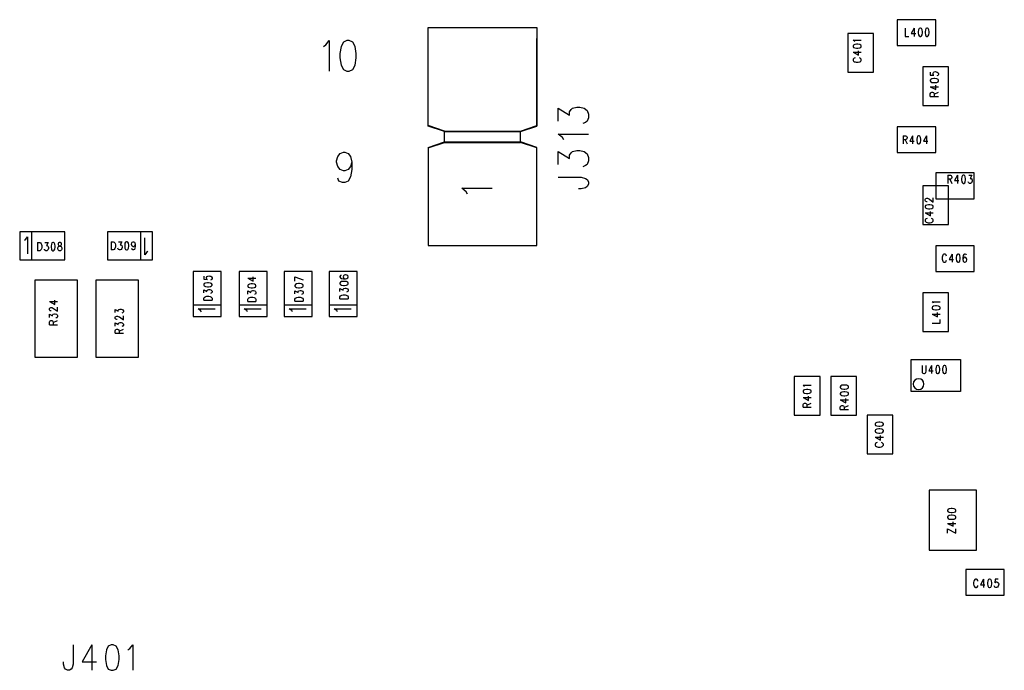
# Model space of a CAD drawing. Extents: x 29 to 83, y 19 to 137.
# Tile 8 of 9: x 54 to 77, y 104 to 119. Entities that reach past the tile are written whole.
import ezdxf

# ---------------------------------------------------------------- set-up
doc = ezdxf.new("R2010")
doc.units = 0
doc.layers.add('ref_top', color=9, linetype='CONTINUOUS')

msp = doc.modelspace()

# ---------------------------------------------------------------- linework, layer by layer
at = {"layer": 'ref_top', "color": 9}
for points in [[(63.555245, 116.269241), (63.555245, 118.565151), (66.09525, 118.565151), (66.09525, 116.269241)], [(75.400051, 118.750318), (74.500127, 118.750318), (74.500127, 118.150114), (75.400051, 118.150114), (75.400051, 118.750318)], [(74.687071, 118.552197), (74.687071, 118.361951), (74.76886, 118.361951)], [(74.8984, 118.552197), (74.830074, 118.425451), (74.932436, 118.425451)], [(74.8984, 118.552197), (74.8984, 118.361951)], [(75.034798, 118.552197), (75.014224, 118.543307), (75.000508, 118.516129), (74.993904, 118.470663), (74.993904, 118.443485), (75.000508, 118.398273), (75.014224, 118.371095), (75.034798, 118.361951), (75.04826, 118.361951), (75.068834, 118.371095), (75.08255, 118.398273)], [(75.08255, 118.516129), (75.068834, 118.543307), (75.04826, 118.552197), (75.034798, 118.552197)], [(75.191516, 118.552197), (75.170942, 118.543307), (75.15748, 118.516129), (75.150622, 118.470663), (75.150622, 118.443485), (75.15748, 118.398273), (75.170942, 118.371095), (75.191516, 118.361951), (75.205232, 118.361951), (75.225552, 118.371095), (75.239268, 118.398273), (75.246126, 118.443485), (75.246126, 118.470663), (75.239268, 118.516129), (75.225552, 118.543307), (75.205232, 118.552197), (75.191516, 118.552197)], [(73.350267, 118.425197), (73.350267, 117.525273), (73.950216, 117.525273), (73.950216, 118.425197), (73.350267, 118.425197)], [(75.08255, 118.398273), (75.089154, 118.443485), (75.089154, 118.470663), (75.08255, 118.516129)], [(61.113792, 118.127), (61.168402, 118.160782), (61.250191, 118.262129), (61.250191, 117.553467)], [(61.659131, 118.262129), (61.577343, 118.228346), (61.522733, 118.127), (61.495555, 117.958344), (61.495555, 117.856998), (61.522733, 117.688341), (61.577343, 117.586995), (61.659131, 117.553467), (61.713741, 117.553467), (61.79553, 117.586995), (61.85014, 117.688341), (61.877318, 117.856998), (61.877318, 117.958344), (61.85014, 118.127), (61.79553, 118.228346), (61.713741, 118.262129), (61.659131, 118.262129)], [(63.555245, 116.279147), (63.555245, 118.311151)], [(66.09525, 116.279147), (66.09525, 118.311151)], [(73.509271, 118.241554), (73.500381, 118.255271), (73.473203, 118.275591), (73.663449, 118.275591)], [(73.473203, 118.12573), (73.482093, 118.105156), (73.509271, 118.091694), (73.554737, 118.084836), (73.581915, 118.084836), (73.627127, 118.091694), (73.654305, 118.105156), (73.663449, 118.12573), (73.663449, 118.139446), (73.654305, 118.159766), (73.627127, 118.173482), (73.581915, 118.18034), (73.554737, 118.18034), (73.509271, 118.173482), (73.482093, 118.159766), (73.473203, 118.139446), (73.473203, 118.12573)], [(73.473203, 117.989332), (73.599949, 117.92126), (73.599949, 118.023368)], [(73.473203, 117.989332), (73.663449, 117.989332)], [(73.518415, 117.859792), (73.500381, 117.852934), (73.482093, 117.839218), (73.473203, 117.825756), (73.473203, 117.798324), (73.482093, 117.784862), (73.500381, 117.771146), (73.518415, 117.764288), (73.545593, 117.75743), (73.590805, 117.75743), (73.618237, 117.764288), (73.636271, 117.771146), (73.654305, 117.784862), (73.663449, 117.798324), (73.663449, 117.825756), (73.654305, 117.839218), (73.636271, 117.852934), (73.618237, 117.859792)], [(75.100076, 117.650241), (75.100076, 116.750318), (75.700025, 116.750318), (75.700025, 117.650241), (75.100076, 117.650241)], [(75.273051, 117.527813), (75.273051, 117.459487), (75.354585, 117.452629), (75.345695, 117.459487), (75.336551, 117.480061), (75.336551, 117.500381), (75.345695, 117.520955), (75.363729, 117.534671), (75.390907, 117.541275), (75.408941, 117.534671), (75.436119, 117.527813), (75.454407, 117.514097), (75.463551, 117.493523), (75.463551, 117.473203), (75.454407, 117.452629), (75.445263, 117.446025), (75.427229, 117.439167)], [(75.273051, 117.323089), (75.282195, 117.302769), (75.309373, 117.289053), (75.354585, 117.282195), (75.381763, 117.282195), (75.427229, 117.289053), (75.454407, 117.302769), (75.463551, 117.323089), (75.463551, 117.336805), (75.454407, 117.357379), (75.427229, 117.370841), (75.381763, 117.377699), (75.354585, 117.377699), (75.309373, 117.370841), (75.282195, 117.357379), (75.273051, 117.336805), (75.273051, 117.323089)], [(75.273051, 117.186944), (75.400051, 117.118618), (75.400051, 117.22098)], [(75.273051, 117.186944), (75.463551, 117.186944)], [(75.273051, 116.9619), (75.273051, 117.023114), (75.282195, 117.043688), (75.291339, 117.050546), (75.309373, 117.057404), (75.327407, 117.057404), (75.345695, 117.050546), (75.354585, 117.043688), (75.363729, 117.023114), (75.363729, 116.9619)], [(75.273051, 116.9619), (75.463551, 116.9619)], [(75.363729, 117.009652), (75.463551, 117.057404)], [(66.588265, 116.383033), (66.588265, 116.683007), (66.858268, 116.519431), (66.858268, 116.601219), (66.89205, 116.655575), (66.925832, 116.683007), (67.026924, 116.710185), (67.094488, 116.710185), (67.195834, 116.683007), (67.263145, 116.628397), (67.296927, 116.546609), (67.296927, 116.464821), (67.263145, 116.383033), (67.229616, 116.355601), (67.162052, 116.328423)], [(63.555245, 115.771146), (63.936246, 115.898146), (63.936246, 116.152146), (63.555245, 116.279147)], [(63.555245, 115.76124), (63.936246, 115.88824), (63.936246, 116.14224), (63.555245, 116.269241)], [(66.09525, 115.771146), (65.714249, 115.898146), (65.714249, 116.152146), (66.09525, 116.279147)], [(66.09525, 115.76124), (65.714249, 115.88824), (65.714249, 116.14224), (66.09525, 116.269241)], [(63.936246, 116.152146), (65.714249, 116.152146)], [(63.936246, 116.14224), (65.714249, 116.14224)], [(66.723139, 115.94666), (66.689611, 116.001016), (66.588265, 116.083058), (67.296927, 116.083058)], [(74.500127, 115.650241), (75.400051, 115.650241), (75.400051, 116.250191), (74.500127, 116.250191), (74.500127, 115.650241)], [(74.636779, 116.042164), (74.636779, 115.851918)], [(74.636779, 116.042164), (74.697993, 116.042164), (74.718567, 116.033274), (74.725425, 116.02413), (74.732283, 116.006096), (74.732283, 115.987808), (74.725425, 115.969774), (74.718567, 115.96063), (74.697993, 115.95174), (74.636779, 115.95174)], [(74.861824, 116.042164), (74.793498, 115.915418), (74.89586, 115.915418)], [(74.861824, 116.042164), (74.861824, 115.851918)], [(74.998222, 116.042164), (74.977648, 116.033274), (74.963932, 116.006096), (74.957074, 115.96063), (74.957074, 115.933452), (74.963932, 115.88824), (74.977648, 115.861062), (74.998222, 115.851918), (75.011684, 115.851918), (75.032258, 115.861062), (75.04572, 115.88824), (75.052578, 115.933452), (75.052578, 115.96063), (75.04572, 116.006096), (75.032258, 116.033274), (75.011684, 116.042164), (74.998222, 116.042164)], [(75.182118, 116.042164), (75.114046, 115.915418), (75.216408, 115.915418)], [(75.182118, 116.042164), (75.182118, 115.851918)], [(63.936246, 115.898146), (65.714249, 115.898146)], [(63.936246, 115.88824), (65.714249, 115.88824)], [(74.684531, 115.95174), (74.732283, 115.851918)], [(61.772924, 115.425959), (61.745491, 115.324613), (61.691135, 115.257049), (61.609093, 115.223266), (61.581915, 115.223266), (61.500127, 115.257049), (61.445517, 115.324613), (61.418339, 115.425959), (61.418339, 115.459487), (61.445517, 115.560833), (61.500127, 115.628397), (61.581915, 115.662179), (61.609093, 115.662179), (61.691135, 115.628397), (61.745491, 115.560833), (61.772924, 115.425959), (61.772924, 115.257049), (61.745491, 115.088392), (61.691135, 114.987046), (61.609093, 114.953264), (61.554737, 114.953264), (61.472949, 114.987046), (61.445517, 115.05461)], [(63.555245, 115.771146), (63.555245, 113.485141), (66.09525, 113.485141), (66.09525, 115.771146)], [(66.588265, 115.373889), (66.588265, 115.673863), (66.858268, 115.510287), (66.858268, 115.592075), (66.89205, 115.646685), (66.925832, 115.673863), (67.026924, 115.701041), (67.094488, 115.701041), (67.195834, 115.673863), (67.263145, 115.619253), (67.296927, 115.537465), (67.296927, 115.455677), (67.263145, 115.373889), (67.229616, 115.346711), (67.162052, 115.319279)], [(76.300229, 115.17526), (75.400051, 115.17526), (75.400051, 114.575311), (76.300229, 114.575311), (76.300229, 115.17526)], [(75.680213, 115.122174), (75.680213, 114.931928)], [(75.680213, 115.122174), (75.741427, 115.122174), (75.762002, 115.113284), (75.76886, 115.10414), (75.775718, 115.086106), (75.775718, 115.067818), (75.76886, 115.049784), (75.762002, 115.04064), (75.741427, 115.03175), (75.680213, 115.03175)], [(75.905258, 115.122174), (75.836932, 114.995428), (75.939294, 114.995428)], [(75.905258, 115.122174), (75.905258, 114.931928)], [(76.041402, 115.122174), (76.021082, 115.113284), (76.007366, 115.086106), (76.000508, 115.04064), (76.000508, 115.013462), (76.007366, 114.96825), (76.021082, 114.941072), (76.041402, 114.931928), (76.055118, 114.931928), (76.075692, 114.941072), (76.089154, 114.96825), (76.096012, 115.013462), (76.096012, 115.04064), (76.089154, 115.086106), (76.075692, 115.113284), (76.055118, 115.122174), (76.041402, 115.122174)], [(76.170942, 115.122174), (76.246126, 115.122174), (76.205232, 115.049784), (76.225552, 115.049784), (76.239268, 115.04064), (76.246126, 115.03175), (76.252985, 115.004572), (76.252985, 114.986284), (76.246126, 114.959106), (76.23241, 114.941072), (76.21209, 114.931928), (76.191516, 114.931928), (76.170942, 114.941072), (76.164338, 114.949962), (76.15748, 114.96825)], [(66.588265, 115.073914), (67.12827, 115.073914), (67.229616, 115.046482), (67.263145, 115.019304), (67.296927, 114.964694), (67.296927, 114.910338), (67.263145, 114.855728), (67.229616, 114.828296), (67.12827, 114.801118), (67.060706, 114.801118)], [(75.727965, 115.03175), (75.775718, 114.931928)], [(64.473203, 114.682499), (64.439421, 114.737109), (64.338329, 114.818898), (65.04699, 114.818898)], [(75.700025, 113.975108), (75.700025, 114.875286), (75.100076, 114.875286), (75.100076, 113.975108), (75.700025, 113.975108)], [(75.198374, 114.502667), (75.189484, 114.502667), (75.171196, 114.509525), (75.162306, 114.516383), (75.153162, 114.530099), (75.153162, 114.557277), (75.162306, 114.570993), (75.171196, 114.577851), (75.189484, 114.584455), (75.207518, 114.584455), (75.225552, 114.577851), (75.252731, 114.564135), (75.343409, 114.495809), (75.343409, 114.591313)], [(75.153162, 114.379985), (75.162306, 114.359665), (75.189484, 114.345949), (75.234696, 114.339091), (75.261875, 114.339091), (75.307087, 114.345949), (75.334265, 114.359665), (75.343409, 114.379985), (75.343409, 114.393701), (75.334265, 114.414021), (75.307087, 114.427737), (75.261875, 114.434595), (75.234696, 114.434595), (75.189484, 114.427737), (75.162306, 114.414021), (75.153162, 114.393701), (75.153162, 114.379985)], [(75.153162, 114.243586), (75.279909, 114.175514), (75.279909, 114.277623)], [(75.153162, 114.243586), (75.343409, 114.243586)], [(75.198374, 114.114046), (75.18034, 114.107188), (75.162306, 114.093726), (75.153162, 114.08001), (75.153162, 114.052832), (75.162306, 114.039116), (75.18034, 114.0254), (75.198374, 114.018542), (75.225552, 114.011938), (75.271019, 114.011938), (75.298197, 114.018542), (75.316231, 114.0254), (75.334265, 114.039116), (75.343409, 114.052832), (75.343409, 114.08001), (75.334265, 114.093726), (75.316231, 114.107188), (75.298197, 114.114046)], [(54.025146, 113.800102), (54.025146, 113.150114), (55.075184, 113.150114), (55.075184, 113.800102), (54.025146, 113.800102)], [(54.300229, 113.800102), (54.300229, 113.150114)], [(57.125222, 113.150114), (57.125222, 113.800102), (56.075184, 113.800102), (56.075184, 113.150114), (57.125222, 113.150114)], [(56.85014, 113.150114), (56.85014, 113.800102)], [(54.138684, 113.609601), (54.166116, 113.628397), (54.20701, 113.684531), (54.20701, 113.290831)], [(54.443485, 113.552197), (54.443485, 113.361951)], [(54.443485, 113.552197), (54.491237, 113.552197), (54.511811, 113.543307), (54.525273, 113.525019), (54.532131, 113.506985), (54.538989, 113.479807), (54.538989, 113.434341), (54.532131, 113.407163), (54.525273, 113.389129), (54.511811, 113.371095), (54.491237, 113.361951), (54.443485, 113.361951)], [(54.613919, 113.552197), (54.688849, 113.552197), (54.647955, 113.479807), (54.668529, 113.479807), (54.682245, 113.470663), (54.688849, 113.461519), (54.695707, 113.434341), (54.695707, 113.416307), (54.688849, 113.389129), (54.675387, 113.371095), (54.654813, 113.361951), (54.634493, 113.361951), (54.613919, 113.371095), (54.607061, 113.379985), (54.600457, 113.398273)], [(54.79807, 113.552197), (54.777496, 113.543307), (54.764034, 113.516129), (54.757176, 113.470663), (54.757176, 113.443485), (54.764034, 113.398273), (54.777496, 113.371095), (54.79807, 113.361951), (54.811786, 113.361951), (54.832106, 113.371095), (54.845822, 113.398273), (54.85268, 113.443485), (54.85268, 113.470663), (54.845822, 113.516129), (54.832106, 113.543307), (54.811786, 113.552197), (54.79807, 113.552197)], [(54.948184, 113.552197), (54.92761, 113.543307), (54.920752, 113.525019), (54.920752, 113.506985), (54.92761, 113.488697), (54.941326, 113.479807), (54.968504, 113.470663), (54.989078, 113.461519), (55.00254, 113.443485), (55.009398, 113.425451), (55.009398, 113.398273), (55.00254, 113.379985), (54.995682, 113.371095), (54.975362, 113.361951), (54.948184, 113.361951), (54.92761, 113.371095), (54.920752, 113.379985), (54.913894, 113.398273), (54.913894, 113.425451), (54.920752, 113.443485), (54.934468, 113.461519), (54.954788, 113.470663), (54.98222, 113.479807), (54.995682, 113.488697), (55.00254, 113.506985), (55.00254, 113.525019), (54.995682, 113.543307), (54.975362, 113.552197), (54.948184, 113.552197)], [(56.162052, 113.572263), (56.162052, 113.382017)], [(56.162052, 113.572263), (56.20955, 113.572263), (56.230124, 113.563119), (56.24384, 113.545085), (56.250445, 113.527051), (56.257303, 113.499873), (56.257303, 113.454407), (56.250445, 113.427229), (56.24384, 113.409195), (56.230124, 113.390907), (56.20955, 113.382017), (56.162052, 113.382017)], [(56.332487, 113.572263), (56.407417, 113.572263), (56.366523, 113.499873), (56.386843, 113.499873), (56.400559, 113.490729), (56.407417, 113.481585), (56.414275, 113.454407), (56.414275, 113.436373), (56.407417, 113.409195), (56.393701, 113.390907), (56.373381, 113.382017), (56.352807, 113.382017), (56.332487, 113.390907), (56.325629, 113.400051), (56.318771, 113.418085)], [(56.516383, 113.572263), (56.496063, 113.563119), (56.482347, 113.535941), (56.475489, 113.490729), (56.475489, 113.463551), (56.482347, 113.418085), (56.496063, 113.390907), (56.516383, 113.382017), (56.530099, 113.382017), (56.550673, 113.390907), (56.564135, 113.418085), (56.570993, 113.463551), (56.570993, 113.490729), (56.564135, 113.535941), (56.550673, 113.563119), (56.530099, 113.572263), (56.516383, 113.572263)], [(56.721107, 113.508763), (56.714249, 113.481585), (56.700533, 113.463551), (56.680213, 113.454407), (56.673355, 113.454407), (56.652781, 113.463551), (56.639319, 113.481585), (56.632461, 113.508763), (56.632461, 113.517907), (56.639319, 113.545085), (56.652781, 113.563119), (56.673355, 113.572263), (56.680213, 113.572263), (56.700533, 113.563119), (56.714249, 113.545085), (56.721107, 113.508763), (56.721107, 113.463551), (56.714249, 113.418085), (56.700533, 113.390907), (56.680213, 113.382017), (56.666497, 113.382017), (56.645923, 113.390907), (56.639319, 113.409195)], [(57.01143, 113.340869), (56.984252, 113.322073), (56.943358, 113.265939), (56.943358, 113.659639)], [(76.300229, 113.475235), (75.400051, 113.475235), (75.400051, 112.875286), (76.300229, 112.875286), (76.300229, 113.475235)], [(75.652527, 113.236982), (75.645669, 113.255017), (75.631953, 113.273305), (75.618237, 113.282195), (75.591059, 113.282195), (75.577343, 113.273305), (75.563881, 113.255017), (75.557023, 113.236982), (75.550165, 113.209804), (75.550165, 113.164338), (75.557023, 113.13716), (75.563881, 113.119126), (75.577343, 113.101092), (75.591059, 113.091948), (75.618237, 113.091948), (75.631953, 113.101092), (75.645669, 113.119126), (75.652527, 113.13716)], [(75.782068, 113.282195), (75.713741, 113.155448), (75.816104, 113.155448)], [(75.782068, 113.282195), (75.782068, 113.091948)], [(75.918212, 113.282195), (75.897892, 113.273305), (75.884176, 113.246126), (75.877318, 113.20066), (75.877318, 113.173482), (75.884176, 113.12827), (75.897892, 113.101092), (75.918212, 113.091948), (75.931928, 113.091948), (75.952502, 113.101092), (75.965964, 113.12827), (75.972822, 113.173482), (75.972822, 113.20066), (75.965964, 113.246126), (75.952502, 113.273305), (75.931928, 113.282195), (75.918212, 113.282195)], [(76.116078, 113.255017), (76.10922, 113.273305), (76.0889, 113.282195), (76.075184, 113.282195), (76.05461, 113.273305), (76.041148, 113.246126), (76.03429, 113.20066), (76.03429, 113.155448), (76.041148, 113.119126), (76.05461, 113.101092), (76.075184, 113.091948), (76.082042, 113.091948), (76.102362, 113.101092), (76.116078, 113.119126), (76.122936, 113.146304), (76.122936, 113.155448), (76.116078, 113.182626), (76.102362, 113.20066), (76.082042, 113.209804), (76.075184, 113.209804), (76.05461, 113.20066), (76.041148, 113.182626), (76.03429, 113.155448)], [(58.075184, 111.825248), (58.725171, 111.825248), (58.725171, 112.875286), (58.075184, 112.875286), (58.075184, 111.825248)], [(59.150114, 111.825248), (59.800102, 111.825248), (59.800102, 112.875286), (59.150114, 112.875286), (59.150114, 111.825248)], [(60.200152, 111.825248), (60.85014, 111.825248), (60.85014, 112.875286), (60.200152, 112.875286), (60.200152, 111.825248)], [(61.250191, 111.825248), (61.900178, 111.825248), (61.900178, 112.875286), (61.250191, 112.875286), (61.250191, 111.825248)], [(54.375159, 110.875286), (55.375159, 110.875286), (55.375159, 112.675133), (54.375159, 112.675133), (54.375159, 110.875286)], [(55.800102, 110.875286), (56.800102, 110.875286), (56.800102, 112.675133), (55.800102, 112.675133), (55.800102, 110.875286)], [(58.323089, 112.764288), (58.323089, 112.696215), (58.404623, 112.689357), (58.395479, 112.696215), (58.386589, 112.716535), (58.386589, 112.737109), (58.395479, 112.75743), (58.413767, 112.771146), (58.440945, 112.778004), (58.458979, 112.771146), (58.486157, 112.764288), (58.504445, 112.750572), (58.513335, 112.730251), (58.513335, 112.709677), (58.504445, 112.689357), (58.495301, 112.682499), (58.477267, 112.675641)], [(58.323089, 112.559817), (58.332233, 112.539243), (58.359411, 112.525781), (58.404623, 112.518923), (58.431801, 112.518923), (58.477267, 112.525781), (58.504445, 112.539243), (58.513335, 112.559817), (58.513335, 112.573533), (58.504445, 112.593853), (58.477267, 112.607569), (58.431801, 112.614427), (58.404623, 112.614427), (58.359411, 112.607569), (58.332233, 112.593853), (58.323089, 112.573533), (58.323089, 112.559817)], [(59.347981, 112.718821), (59.474981, 112.650749), (59.474981, 112.752858)], [(59.347981, 112.718821), (59.538481, 112.718821)], [(59.347981, 112.534671), (59.357125, 112.514351), (59.384303, 112.500635), (59.429769, 112.493777), (59.456947, 112.493777), (59.502159, 112.500635), (59.529337, 112.514351), (59.538481, 112.534671), (59.538481, 112.548387), (59.529337, 112.568961), (59.502159, 112.582423), (59.456947, 112.589281), (59.429769, 112.589281), (59.384303, 112.582423), (59.357125, 112.568961), (59.347981, 112.548387), (59.347981, 112.534671)], [(60.448057, 112.749555), (60.638303, 112.681483)], [(60.448057, 112.654051), (60.448057, 112.749555)], [(60.638303, 112.551943), (60.629413, 112.572263), (60.602235, 112.585979), (60.556769, 112.592837), (60.529591, 112.592837), (60.484379, 112.585979), (60.457201, 112.572263), (60.448057, 112.551943)], [(61.525273, 112.789434), (61.507239, 112.782576), (61.498095, 112.762002), (61.498095, 112.748285), (61.507239, 112.727965), (61.534417, 112.714249), (61.579629, 112.707391), (61.624841, 112.707391), (61.661163, 112.714249), (61.679451, 112.727965), (61.688341, 112.748285), (61.688341, 112.755144), (61.679451, 112.775718), (61.661163, 112.789434), (61.633985, 112.796038), (61.624841, 112.796038), (61.597663, 112.789434), (61.579629, 112.775718), (61.570485, 112.755144), (61.570485, 112.748285), (61.579629, 112.727965), (61.597663, 112.714249), (61.624841, 112.707391)], [(61.498095, 112.591567), (61.507239, 112.571247), (61.534417, 112.557531), (61.579629, 112.550673), (61.606807, 112.550673), (61.652273, 112.557531), (61.679451, 112.571247), (61.688341, 112.591567), (61.688341, 112.605283), (61.679451, 112.625603), (61.652273, 112.639319), (61.606807, 112.646177), (61.579629, 112.646177), (61.534417, 112.639319), (61.507239, 112.625603), (61.498095, 112.605283), (61.498095, 112.591567)], [(58.323089, 112.375667), (58.323089, 112.450597), (58.395479, 112.409703), (58.395479, 112.430277), (58.404623, 112.443739), (58.413767, 112.450597), (58.440945, 112.457455), (58.458979, 112.457455), (58.486157, 112.450597), (58.504445, 112.437135), (58.513335, 112.416561), (58.513335, 112.396241), (58.504445, 112.375667), (58.495301, 112.368809), (58.477267, 112.361951)], [(59.347981, 112.350775), (59.347981, 112.425705), (59.420625, 112.384811), (59.420625, 112.405131), (59.429769, 112.418847), (59.438659, 112.425705), (59.465837, 112.432563), (59.484125, 112.432563), (59.511303, 112.425705), (59.529337, 112.411989), (59.538481, 112.391669), (59.538481, 112.371095), (59.529337, 112.350775), (59.520193, 112.343917), (59.502159, 112.337059)], [(60.448057, 112.538227), (60.457201, 112.517653), (60.484379, 112.504191), (60.529591, 112.497333), (60.556769, 112.497333), (60.602235, 112.504191), (60.629413, 112.517653), (60.638303, 112.538227), (60.638303, 112.551943)], [(60.448057, 112.551943), (60.448057, 112.538227)], [(60.448057, 112.354077), (60.448057, 112.429007), (60.520701, 112.388113), (60.520701, 112.408687), (60.529591, 112.422149), (60.538735, 112.429007), (60.565913, 112.435865), (60.583947, 112.435865), (60.611125, 112.429007), (60.629413, 112.415545), (60.638303, 112.394971), (60.638303, 112.374651), (60.629413, 112.354077), (60.620269, 112.347219), (60.602235, 112.340361)], [(61.498095, 112.407417), (61.498095, 112.482601), (61.570485, 112.441707), (61.570485, 112.462027), (61.579629, 112.475743), (61.588773, 112.482601), (61.615951, 112.489205), (61.633985, 112.489205), (61.661163, 112.482601), (61.679451, 112.468885), (61.688341, 112.448311), (61.688341, 112.427991), (61.679451, 112.407417), (61.670307, 112.400559), (61.652273, 112.393955)], [(75.700025, 111.475235), (75.700025, 112.375159), (75.100076, 112.375159), (75.100076, 111.475235), (75.700025, 111.475235)], [(54.718059, 112.173736), (54.84506, 112.105664), (54.84506, 112.208026)], [(54.718059, 112.173736), (54.908306, 112.173736)], [(58.323089, 112.205232), (58.323089, 112.252985), (58.332233, 112.273305), (58.350267, 112.287021), (58.368301, 112.293879), (58.395479, 112.300737), (58.440945, 112.300737), (58.468123, 112.293879), (58.486157, 112.287021), (58.504445, 112.273305), (58.513335, 112.252985), (58.513335, 112.205232)], [(58.323089, 112.205232), (58.513335, 112.205232)], [(59.347981, 112.18034), (59.347981, 112.227838), (59.357125, 112.248412), (59.375159, 112.262129), (59.393447, 112.268987), (59.420625, 112.275591), (59.465837, 112.275591), (59.493015, 112.268987), (59.511303, 112.262129), (59.529337, 112.248412), (59.538481, 112.227838), (59.538481, 112.18034)], [(59.347981, 112.18034), (59.538481, 112.18034)], [(60.448057, 112.183642), (60.448057, 112.231394), (60.457201, 112.251715), (60.475235, 112.265431), (60.493523, 112.272289), (60.520701, 112.279147), (60.565913, 112.279147), (60.593091, 112.272289), (60.611125, 112.265431), (60.629413, 112.251715), (60.638303, 112.231394), (60.638303, 112.183642)], [(60.448057, 112.183642), (60.638303, 112.183642)], [(61.498095, 112.236982), (61.498095, 112.284735), (61.507239, 112.305309), (61.525273, 112.318771), (61.543307, 112.325629), (61.570485, 112.332487), (61.615951, 112.332487), (61.643129, 112.325629), (61.661163, 112.318771), (61.679451, 112.305309), (61.688341, 112.284735), (61.688341, 112.236982)], [(61.498095, 112.236982), (61.688341, 112.236982)], [(75.349251, 112.136398), (75.340361, 112.150114), (75.313183, 112.170434), (75.503429, 112.170434)], [(54.763272, 111.955804), (54.754382, 111.955804), (54.736093, 111.962408), (54.727203, 111.969266), (54.718059, 111.982982), (54.718059, 112.01016), (54.727203, 112.023876), (54.736093, 112.030734), (54.754382, 112.037592), (54.772416, 112.037592), (54.790704, 112.030734), (54.817882, 112.017018), (54.908306, 111.948946), (54.908306, 112.044196)], [(56.253493, 111.91872), (56.253493, 111.99365), (56.326137, 111.952756), (56.326137, 111.97333), (56.335281, 111.986792), (56.344171, 111.99365), (56.371349, 112.000508), (56.389637, 112.000508), (56.416815, 111.99365), (56.434849, 111.979934), (56.443993, 111.959614), (56.443993, 111.93904), (56.434849, 111.91872), (56.425705, 111.911862), (56.407671, 111.905004)], [(58.075184, 112.10033), (58.725171, 112.10033)], [(58.265685, 111.938786), (58.246888, 111.966218), (58.190754, 112.007112), (58.584455, 112.007112)], [(59.150114, 112.10033), (59.800102, 112.10033)], [(59.340869, 111.938786), (59.322073, 111.966218), (59.265685, 112.007112), (59.659385, 112.007112)], [(60.200152, 112.10033), (60.85014, 112.10033)], [(60.390653, 111.938786), (60.372111, 111.966218), (60.315723, 112.007112), (60.709423, 112.007112)], [(61.250191, 112.10033), (61.900178, 112.10033)], [(61.440691, 111.938786), (61.421895, 111.966218), (61.365761, 112.007112), (61.759462, 112.007112)], [(75.313183, 112.020574), (75.322073, 112), (75.349251, 111.986284), (75.394717, 111.979426), (75.421895, 111.979426), (75.467107, 111.986284), (75.494285, 112), (75.503429, 112.020574), (75.503429, 112.034036), (75.494285, 112.05461), (75.467107, 112.068072), (75.421895, 112.07493), (75.394717, 112.07493), (75.349251, 112.068072), (75.322073, 112.05461), (75.313183, 112.034036), (75.313183, 112.020574)], [(75.313183, 111.884176), (75.439929, 111.81585), (75.439929, 111.918212)], [(54.718059, 111.80569), (54.718059, 111.88062), (54.790704, 111.839726), (54.790704, 111.8603), (54.799594, 111.873762), (54.808738, 111.88062), (54.835916, 111.887478), (54.85395, 111.887478), (54.881128, 111.88062), (54.899416, 111.867158), (54.908306, 111.846584), (54.908306, 111.82601), (54.899416, 111.80569), (54.890272, 111.798832), (54.872238, 111.791974)], [(54.718059, 111.635255), (54.718059, 111.696469), (54.727203, 111.717043), (54.736093, 111.723901), (54.754382, 111.730759), (54.772416, 111.730759), (54.790704, 111.723901), (54.799594, 111.717043), (54.808738, 111.696469), (54.808738, 111.635255)], [(54.808738, 111.683007), (54.908306, 111.730759)], [(56.298959, 111.755144), (56.289815, 111.755144), (56.271781, 111.761748), (56.262637, 111.768606), (56.253493, 111.782322), (56.253493, 111.8095), (56.262637, 111.823216), (56.271781, 111.830074), (56.289815, 111.836932), (56.308103, 111.836932), (56.326137, 111.830074), (56.353315, 111.816358), (56.443993, 111.748285), (56.443993, 111.84379)], [(56.253493, 111.605029), (56.253493, 111.679959), (56.326137, 111.639065), (56.326137, 111.659639), (56.335281, 111.673101), (56.344171, 111.679959), (56.371349, 111.686817), (56.389637, 111.686817), (56.416815, 111.679959), (56.434849, 111.666497), (56.443993, 111.645923), (56.443993, 111.625603), (56.434849, 111.605029), (56.425705, 111.598171), (56.407671, 111.591313)], [(75.313183, 111.884176), (75.503429, 111.884176)], [(75.313183, 111.672847), (75.503429, 111.672847), (75.503429, 111.754636)], [(54.718059, 111.635255), (54.908306, 111.635255)], [(56.253493, 111.434595), (56.253493, 111.496063), (56.262637, 111.516383), (56.271781, 111.523241), (56.289815, 111.530099), (56.308103, 111.530099), (56.326137, 111.523241), (56.335281, 111.516383), (56.344171, 111.496063), (56.344171, 111.434595)], [(56.253493, 111.434595), (56.443993, 111.434595)], [(56.344171, 111.482347), (56.443993, 111.530099)], [(74.825248, 110.825248), (75.975108, 110.825248), (75.975108, 110.075184), (74.825248, 110.075184), (74.825248, 110.825248)], [(75.080264, 110.684531), (75.080264, 110.548641), (75.086868, 110.521463), (75.100584, 110.503429), (75.121158, 110.494285), (75.13462, 110.494285), (75.155194, 110.503429), (75.16891, 110.521463), (75.175514, 110.548641), (75.175514, 110.684531)], [(75.305055, 110.684531), (75.236982, 110.557785), (75.339345, 110.557785)], [(75.305055, 110.684531), (75.305055, 110.494285)], [(75.441453, 110.684531), (75.421133, 110.675641), (75.407417, 110.648463), (75.400559, 110.602997), (75.400559, 110.575819), (75.407417, 110.530607), (75.421133, 110.503429), (75.441453, 110.494285), (75.455169, 110.494285), (75.475489, 110.503429), (75.489205, 110.530607), (75.496063, 110.575819), (75.496063, 110.602997), (75.489205, 110.648463), (75.475489, 110.675641), (75.455169, 110.684531), (75.441453, 110.684531)], [(75.598425, 110.684531), (75.577851, 110.675641), (75.564135, 110.648463), (75.557531, 110.602997), (75.557531, 110.575819), (75.564135, 110.530607), (75.577851, 110.503429), (75.598425, 110.494285), (75.611887, 110.494285), (75.632461, 110.503429), (75.646177, 110.530607), (75.652781, 110.575819), (75.652781, 110.602997), (75.646177, 110.648463), (75.632461, 110.675641), (75.611887, 110.684531), (75.598425, 110.684531)], [(72.100076, 110.425197), (72.100076, 109.525273), (72.700025, 109.525273), (72.700025, 110.425197), (72.100076, 110.425197)], [(73.550165, 109.525273), (73.550165, 110.425197), (72.950216, 110.425197), (72.950216, 109.525273), (73.550165, 109.525273)], [(72.339345, 110.188214), (72.330201, 110.20193), (72.303023, 110.22225), (72.493523, 110.22225)], [(72.303023, 110.07239), (72.312167, 110.051816), (72.339345, 110.0381), (72.384557, 110.031242), (72.411989, 110.031242), (72.457201, 110.0381), (72.484379, 110.051816), (72.493523, 110.07239), (72.493523, 110.085852), (72.484379, 110.106426), (72.457201, 110.119888), (72.411989, 110.126746), (72.384557, 110.126746), (72.339345, 110.119888), (72.312167, 110.106426), (72.303023, 110.085852), (72.303023, 110.07239)], [(73.173228, 110.173482), (73.182118, 110.152908), (73.209296, 110.139192), (73.254763, 110.132588), (73.281941, 110.132588), (73.327153, 110.139192), (73.354331, 110.152908), (73.363475, 110.173482), (73.363475, 110.186944), (73.354331, 110.207518), (73.327153, 110.221234), (73.281941, 110.227838), (73.254763, 110.227838), (73.209296, 110.221234), (73.182118, 110.207518), (73.173228, 110.186944), (73.173228, 110.173482)], [(73.173228, 110.01651), (73.182118, 109.99619), (73.209296, 109.982474), (73.254763, 109.975616), (73.281941, 109.975616), (73.327153, 109.982474), (73.354331, 109.99619), (73.363475, 110.01651), (73.363475, 110.030226), (73.354331, 110.0508), (73.327153, 110.064262), (73.281941, 110.07112), (73.254763, 110.07112), (73.209296, 110.064262), (73.182118, 110.0508), (73.173228, 110.030226), (73.173228, 110.01651)], [(72.303023, 109.935992), (72.430023, 109.867666), (72.430023, 109.970028)], [(72.303023, 109.935992), (72.493523, 109.935992)], [(73.173228, 109.880112), (73.299975, 109.81204), (73.299975, 109.914402)], [(73.173228, 109.880112), (73.363475, 109.880112)], [(72.303023, 109.710947), (72.303023, 109.772162), (72.312167, 109.792736), (72.321311, 109.799594), (72.339345, 109.806452), (72.357379, 109.806452), (72.375667, 109.799594), (72.384557, 109.792736), (72.393701, 109.772162), (72.393701, 109.710947)], [(72.303023, 109.710947), (72.493523, 109.710947)], [(72.393701, 109.7587), (72.493523, 109.806452)], [(73.173228, 109.655321), (73.173228, 109.716535), (73.182118, 109.737109), (73.191262, 109.743967), (73.209296, 109.750572), (73.227584, 109.750572), (73.245618, 109.743967), (73.254763, 109.737109), (73.263653, 109.716535), (73.263653, 109.655321)], [(73.173228, 109.655321), (73.363475, 109.655321)], [(73.263653, 109.703073), (73.363475, 109.750572)], [(74.400051, 108.625095), (74.400051, 109.525273), (73.800102, 109.525273), (73.800102, 108.625095), (74.400051, 108.625095)], [(73.988062, 109.306833), (73.997206, 109.286259), (74.024384, 109.272797), (74.069596, 109.265939), (74.096774, 109.265939), (74.14224, 109.272797), (74.169418, 109.286259), (74.178308, 109.306833), (74.178308, 109.320549), (74.169418, 109.340869), (74.14224, 109.354585), (74.096774, 109.361443), (74.069596, 109.361443), (74.024384, 109.354585), (73.997206, 109.340869), (73.988062, 109.320549), (73.988062, 109.306833)], [(73.988062, 109.150114), (73.997206, 109.12954), (74.024384, 109.115824), (74.069596, 109.108966), (74.096774, 109.108966), (74.14224, 109.115824), (74.169418, 109.12954), (74.178308, 109.150114), (74.178308, 109.163576), (74.169418, 109.18415), (74.14224, 109.197612), (74.096774, 109.20447), (74.069596, 109.20447), (74.024384, 109.197612), (73.997206, 109.18415), (73.988062, 109.163576), (73.988062, 109.150114)], [(73.988062, 109.013716), (74.115062, 108.94539), (74.115062, 109.047752)], [(73.988062, 109.013716), (74.178308, 109.013716)], [(74.033528, 108.884176), (74.01524, 108.877318), (73.997206, 108.863602), (73.988062, 108.849886), (73.988062, 108.822708), (73.997206, 108.808992), (74.01524, 108.79553), (74.033528, 108.788672), (74.060706, 108.781814), (74.105918, 108.781814), (74.133096, 108.788672), (74.15113, 108.79553), (74.169418, 108.808992), (74.178308, 108.822708), (74.178308, 108.849886), (74.169418, 108.863602), (74.15113, 108.877318), (74.133096, 108.884176)], [(75.250191, 107.77521), (75.250191, 106.375159), (76.350267, 106.375159), (76.350267, 107.77521), (75.250191, 107.77521)], [(75.678181, 107.293371), (75.687071, 107.273051), (75.714249, 107.259335), (75.759716, 107.252477), (75.786894, 107.252477), (75.832106, 107.259335), (75.859284, 107.273051), (75.868428, 107.293371), (75.868428, 107.307087), (75.859284, 107.327407), (75.832106, 107.341123), (75.786894, 107.347981), (75.759716, 107.347981), (75.714249, 107.341123), (75.687071, 107.327407), (75.678181, 107.307087), (75.678181, 107.293371)], [(75.678181, 107.136652), (75.687071, 107.116078), (75.714249, 107.102362), (75.759716, 107.095758), (75.786894, 107.095758), (75.832106, 107.102362), (75.859284, 107.116078), (75.868428, 107.136652), (75.868428, 107.150114), (75.859284, 107.170688), (75.832106, 107.184404), (75.786894, 107.191008), (75.759716, 107.191008), (75.714249, 107.184404), (75.687071, 107.170688), (75.678181, 107.150114), (75.678181, 107.136652)], [(75.678181, 107.000254), (75.804928, 106.931928), (75.804928, 107.03429)], [(75.678181, 107.000254), (75.868428, 107.000254)], [(75.678181, 106.870714), (75.868428, 106.77521)], [(75.678181, 106.77521), (75.678181, 106.870714)], [(75.868428, 106.77521), (75.868428, 106.870714)], [(77.000254, 105.925324), (76.100076, 105.925324), (76.100076, 105.325121), (77.000254, 105.325121), (77.000254, 105.925324)], [(76.385573, 105.652019), (76.378715, 105.670053), (76.365253, 105.688087), (76.351537, 105.697231), (76.324359, 105.697231), (76.310643, 105.688087), (76.296927, 105.670053), (76.290069, 105.652019), (76.283211, 105.624841), (76.283211, 105.579375), (76.290069, 105.552197), (76.296927, 105.534163), (76.310643, 105.515875), (76.324359, 105.506985), (76.351537, 105.506985), (76.365253, 105.515875), (76.378715, 105.534163), (76.385573, 105.552197)], [(76.515113, 105.697231), (76.447041, 105.570485), (76.549149, 105.570485)], [(76.515113, 105.697231), (76.515113, 105.506985)], [(76.651511, 105.697231), (76.630937, 105.688087), (76.617475, 105.660909), (76.610617, 105.615697), (76.610617, 105.588519), (76.617475, 105.543053)], [(76.699263, 105.543053), (76.706121, 105.588519), (76.706121, 105.615697), (76.699263, 105.660909), (76.685547, 105.688087), (76.665227, 105.697231), (76.651511, 105.697231)], [(76.855982, 105.697231), (76.78791, 105.697231), (76.781052, 105.615697), (76.78791, 105.624841), (76.80823, 105.633731), (76.828804, 105.633731), (76.849124, 105.624841), (76.86284, 105.606553), (76.869698, 105.579375), (76.86284, 105.561341), (76.855982, 105.534163), (76.84252, 105.515875), (76.821946, 105.506985), (76.801626, 105.506985), (76.781052, 105.515875), (76.774194, 105.525019), (76.767336, 105.543053)], [(76.617475, 105.543053), (76.630937, 105.515875), (76.651511, 105.506985), (76.665227, 105.506985), (76.685547, 105.515875), (76.699263, 105.543053)], [(55.275083, 104.164338), (55.275083, 103.714249), (55.252477, 103.629921), (55.229616, 103.601727), (55.18415, 103.573533), (55.138684, 103.573533), (55.093218, 103.601727), (55.070612, 103.629921), (55.047752, 103.714249), (55.047752, 103.770638)], [(55.706883, 104.164338), (55.479553, 103.770638), (55.820676, 103.770638)], [(55.706883, 104.164338), (55.706883, 103.573533)], [(56.161544, 104.164338), (56.093218, 104.136144), (56.047752, 104.051816), (56.025146, 103.9111), (56.025146, 103.826772), (56.047752, 103.686055), (56.093218, 103.601727), (56.161544, 103.573533), (56.20701, 103.573533), (56.275083, 103.601727), (56.320549, 103.686055), (56.343409, 103.826772), (56.343409, 103.9111), (56.320549, 104.051816), (56.275083, 104.136144), (56.20701, 104.164338), (56.161544, 104.164338)], [(56.547879, 104.051816), (56.593345, 104.08001), (56.661417, 104.164338), (56.661417, 103.573533)]]:
    msp.add_lwpolyline(points, dxfattribs=at)
msp.add_lwpolyline([(75.125222, 110.250191), (75.125222, 110.250191), (75.125222, 110.250191, 1), (74.875286, 110.250191), (74.875286, 110.250191), (74.875286, 110.250191, 1), (75.125222, 110.250191), (75.125222, 110.250191)], format="xyb", dxfattribs=at)

doc.saveas('drawing.dxf')
